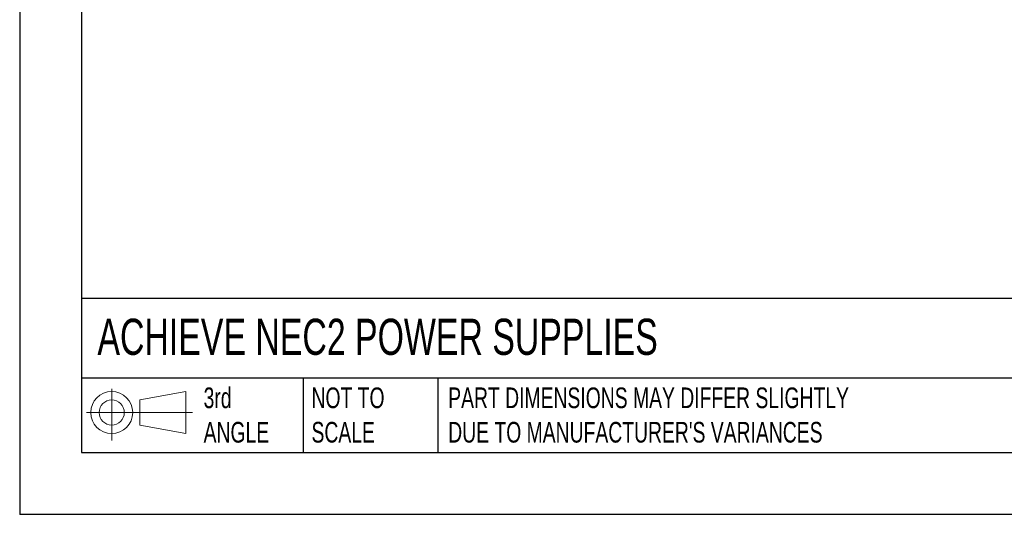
# Model space of a CAD drawing. Header units: millimetres. Extents: x 0 to 349, y 0 to 270.
# Tile 1 of 12: x 0 to 126, y 0 to 63. Entities that reach past the tile are written whole.
import ezdxf

# ---------------------------------------------------------------- set-up
doc = ezdxf.new("R2010")
doc.units = ezdxf.units.MM
doc.header["$LTSCALE"] = 1.25
doc.layers.add('TEXT', color=140, linetype='Continuous', lineweight=25)
doc.styles.add('SLDTEXTSTYLE0', font='TXT', dxfattribs={"width": 0.7})

# ---------------------------------------------------------------- blocks, each defined once
blk = doc.blocks.new('Block11')
at = {"color": 7, "linetype": 'Continuous', "lineweight": 18}
for p, q in [((3.24, 6.64), (3.24, 0)), ((6.85, 5.21), (12.72, 6.29)), ((6.85, 2), (6.85, 5.21)), ((12.72, 6.29), (12.72, 0.91)), ((0, 3.6), (13.59, 3.6)), ((6.85, 2), (12.72, 0.91))]:
    blk.add_line(p, q, dxfattribs=at)
for radius in [2.69, 1.61]:
    blk.add_circle((3.24, 3.6), radius, dxfattribs=at)
blk = doc.blocks.new('Block12')
at = {"color": 7, "linetype": 'Continuous'}
blk.add_blockref('Block11', (0, 0), dxfattribs=at)

msp = doc.modelspace()

# ---------------------------------------------------------------- linework, layer by layer
at = {"color": 7, "linetype": 'Continuous'}
for p in [(0, 269.88), (349.25, 0)]:
    msp.add_line(p, (0, 0), dxfattribs=at)
at = {"layer": 'TEXT'}
for p, q in [((7.94, 261.94), (7.94, 7.94)), ((341.31, 27.66), (7.94, 27.66)), ((341.31, 17.46), (7.94, 17.46)), ((36.31, 17.46), (36.31, 7.94)), ((53.55, 17.46), (53.55, 7.94)), ((7.94, 7.94), (341.31, 7.94))]:
    msp.add_line(p, q, dxfattribs=at)

# ---------------------------------------------------------------- block references
msp.add_blockref('Block12', (8.55, 9.44), dxfattribs=at)

# ---------------------------------------------------------------- texts
at = {"layer": 'TEXT', "attachment_point": 1, "style": 'SLDTEXTSTYLE0'}
for s, insert, char_height in [('ACHIEVE NEC2 POWER SUPPLIES', (9.96, 25.06), 4.6302), ('3rd^JANGLE', (23.56, 16.25), 2.646), ('NOT TO^JSCALE', (37.38, 16.25), 2.6458), ("PART DIMENSIONS MAY DIFFER SLIGHTLY ^JDUE TO MANUFACTURER'S VARIANCES", (54.89, 16.25), 2.6458)]:
    msp.add_mtext(s, dxfattribs=dict(at, insert=insert, char_height=char_height))

doc.saveas('drawing.dxf')
